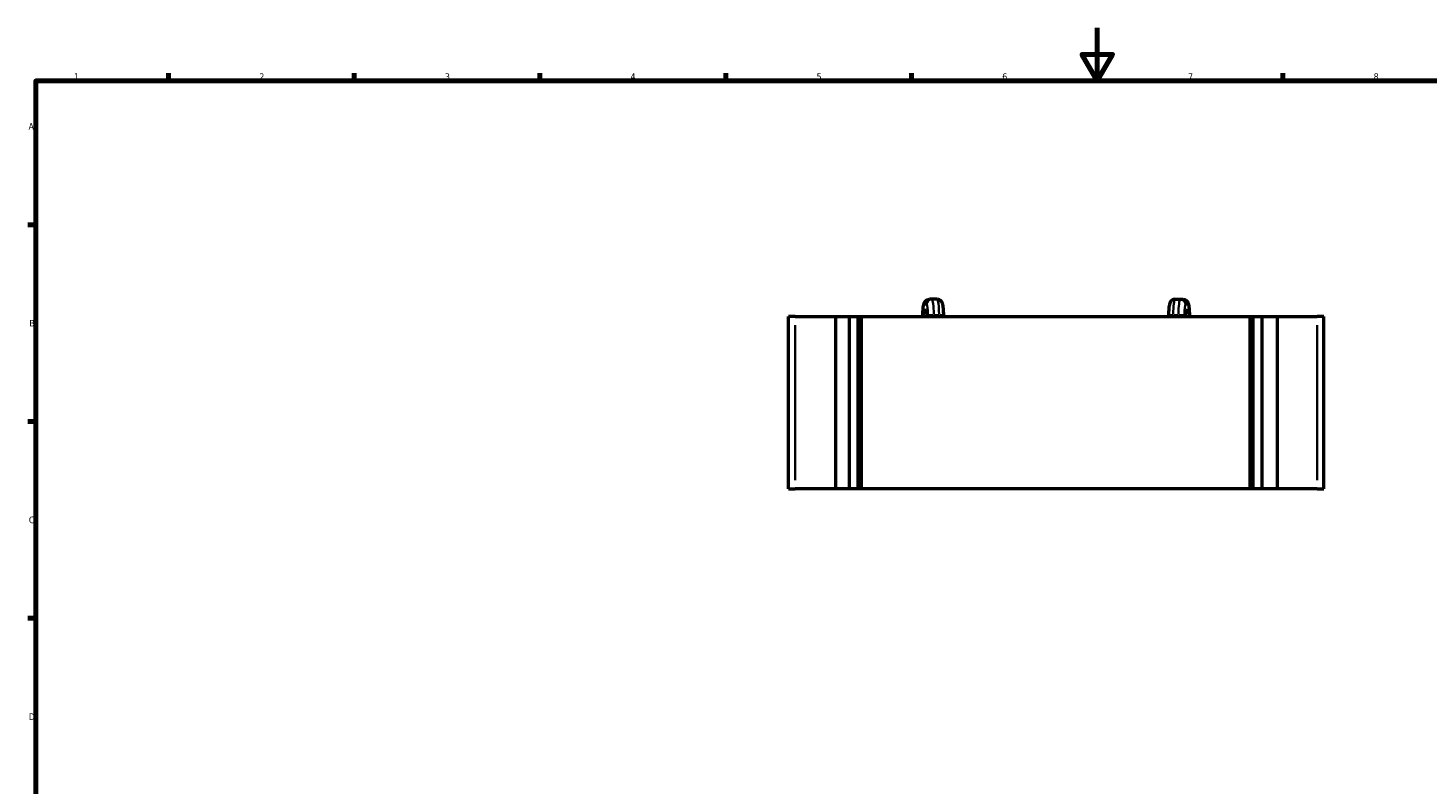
# Model space of a CAD drawing. Header units: millimetres. Extents: x 0 to 897, y 0 to 594.
# Tile 2 of 4: x 17 to 545, y 309 to 594. Entities that reach past the tile are written whole.
import ezdxf

# ---------------------------------------------------------------- set-up
doc = ezdxf.new("R2010")
doc.units = ezdxf.units.MM
for name, color, linetype, lineweight in [('Border (ISO)', 7, 'Continuous', 70), ('Visible (ISO)', 7, 'Continuous', 50), ('Visible Narrow (ISO)', 7, 'Continuous', 35)]:
    doc.layers.add(name, color=color, linetype=linetype, lineweight=lineweight)
doc.styles.add('Note Text (ISO)', font='tahoma.ttf')

# ---------------------------------------------------------------- blocks, each defined once
blk = doc.blocks.new('Borders Default Border')
at = {"layer": 'Border (ISO)'}
for p, q in [((70.08, 574), (70.08, 576.9)), ((140.17, 574), (140.17, 576.9)), ((210.25, 574), (210.25, 576.9)), ((280.33, 574), (280.33, 576.9)), ((350.42, 574), (350.42, 576.9)), ((490.58, 574), (490.58, 576.9)), ((20, 519.75), (17.1, 519.75)), ((20, 445.5), (17.1, 445.5)), ((20, 371.25), (17.1, 371.25))]:
    blk.add_line(p, q, dxfattribs=at)
at = {"layer": 'Border (ISO)', "flags": 128}
for points in [[(420.5, 594), (420.5, 574), (414.73, 584), (426.27, 584), (420.5, 574)], [(20, 20), (20, 574), (821, 574), (821, 20), (20, 20)]]:
    blk.add_lwpolyline(points, dxfattribs=at)
at = {"layer": 'Border (ISO)', "color": 232, "true_color": 0xca0064, "char_height": 2.5, "attachment_point": 7, "style": 'Note Text (ISO)'}
for s, insert in [('1', (34.48, 574.4)), ('2', (104.37, 574.4)), ('3', (174.43, 574.35)), ('4', (244.42, 574.4)), ('5', (314.64, 574.35)), ('6', (384.66, 574.35)), ('7', (454.77, 574.4)), ('8', (524.81, 574.34)), ('A', (17.29, 555.62)), ('B', (17.59, 481.37)), ('C', (17.43, 407.08)), ('D', (17.43, 332.88))]:
    blk.add_mtext(s, dxfattribs=dict(at, insert=insert))

msp = doc.modelspace()

# ---------------------------------------------------------------- linework, layer by layer
at = {"layer": 'Visible (ISO)'}
for p, q in [((358.111, 491.621), (357.207, 491.621)), ((360.096, 491.621), (358.111, 491.621)), ((449.9, 491.621), (451.885, 491.621)), ((451.885, 491.621), (452.79, 491.621)), ((306.521, 485.121), (304.031, 485.121)), ((304.031, 420.121), (304.031, 485.121)), ((306.521, 485.121), (321.794, 485.121)), ((321.794, 485.121), (321.794, 420.121)), ((321.794, 485.121), (326.988, 485.121)), ((326.988, 485.121), (330.37, 485.121)), ((326.988, 420.121), (326.988, 485.121)), ((330.37, 485.121), (331.592, 485.121)), ((330.37, 420.121), (330.37, 485.121)), ((331.592, 485.121), (478.178, 485.121)), ((331.592, 420.121), (331.592, 485.121)), ((354.722, 485.121), (354.722, 485.621)), ((362.581, 485.621), (362.581, 485.121)), ((447.416, 485.121), (447.416, 485.621)), ((455.274, 485.621), (455.274, 485.121)), ((478.178, 485.121), (479.401, 485.121)), ((478.178, 420.121), (478.178, 485.121)), ((479.401, 485.121), (482.675, 485.121)), ((479.401, 420.121), (479.401, 485.121)), ((482.675, 485.121), (488.495, 485.121)), ((482.675, 420.121), (482.675, 485.121)), ((488.495, 485.121), (503.542, 485.121)), ((488.495, 420.121), (488.495, 485.121)), ((506.031, 485.121), (503.542, 485.121)), ((506.031, 420.121), (506.031, 485.121)), ((304.031, 420.121), (306.521, 420.121)), ((321.794, 420.121), (306.521, 420.121)), ((326.988, 420.121), (321.794, 420.121)), ((330.37, 420.121), (326.988, 420.121)), ((331.592, 420.121), (330.37, 420.121)), ((478.178, 420.121), (331.592, 420.121)), ((479.401, 420.121), (478.178, 420.121)), ((482.675, 420.121), (479.401, 420.121)), ((488.495, 420.121), (482.675, 420.121)), ((503.542, 420.121), (488.495, 420.121)), ((503.542, 420.121), (506.031, 420.121))]:
    msp.add_line(p, q, dxfattribs=at)
for points, knots in [([(354.722, 485.621), (354.722, 486.065), (354.73, 486.509), (354.764, 487.362), (354.789, 487.77), (354.855, 488.524), (354.896, 488.869), (355.002, 489.502), (355.053, 489.776), (355.235, 490.264), (355.298, 490.418), (355.531, 490.785), (355.672, 490.988), (356.144, 491.339), (356.383, 491.474), (356.845, 491.596), (357.026, 491.621), (357.207, 491.621)], [4.712389, 4.712389, 4.712389, 4.712389, 5.0265482, 5.0265482, 5.3407075, 5.3407075, 5.6548668, 5.6548668, 5.969026, 5.969026, 6.0952457, 6.0952457, 6.1932079, 6.1932079, 6.2512488, 6.2512488, 6.2831853, 6.2831853, 6.2831853, 6.2831853]), ([(362.581, 485.621), (362.581, 486.065), (362.572, 486.509), (362.539, 487.362), (362.514, 487.77), (362.447, 488.524), (362.406, 488.869), (362.301, 489.502), (362.25, 489.776), (362.068, 490.264), (362.005, 490.418), (361.771, 490.785), (361.63, 490.988), (361.159, 491.339), (360.92, 491.474), (360.457, 491.596), (360.277, 491.621), (360.096, 491.621)], [4.712389, 4.712389, 4.712389, 4.712389, 5.0265482, 5.0265482, 5.3407075, 5.3407075, 5.6548668, 5.6548668, 5.969026, 5.969026, 6.0952457, 6.0952457, 6.1932079, 6.1932079, 6.2512488, 6.2512488, 6.2831853, 6.2831853, 6.2831853, 6.2831853]), ([(449.9, 491.621), (449.675, 491.621), (449.451, 491.582), (449.042, 491.447), (448.864, 491.35), (448.541, 491.126), (448.415, 491), (448.187, 490.737), (448.108, 490.608), (447.953, 490.327), (447.9, 490.192), (447.744, 489.749), (447.692, 489.485), (447.59, 488.869), (447.549, 488.524), (447.483, 487.77), (447.458, 487.362), (447.424, 486.509), (447.416, 486.065), (447.416, 485.621)], [0, 0, 0, 0, 0.0398126, 0.0398126, 0.0835975, 0.0835975, 0.1394594, 0.1394594, 0.2156004, 0.2156004, 0.3312312, 0.3312312, 0.6283852, 0.6283852, 0.9425445, 0.9425445, 1.2567037, 1.2567037, 1.5707963, 1.5707963, 1.5707963, 1.5707963]), ([(452.79, 491.621), (453.015, 491.621), (453.239, 491.582), (453.648, 491.447), (453.826, 491.35), (454.149, 491.126), (454.275, 491), (454.502, 490.737), (454.582, 490.608), (454.737, 490.327), (454.79, 490.192), (454.946, 489.749), (454.997, 489.485), (455.1, 488.869), (455.141, 488.524), (455.207, 487.77), (455.232, 487.362), (455.266, 486.509), (455.274, 486.065), (455.274, 485.621)], [0, 0, 0, 0, 0.0398126, 0.0398126, 0.0835975, 0.0835975, 0.1394594, 0.1394594, 0.2156004, 0.2156004, 0.3312312, 0.3312312, 0.6283852, 0.6283852, 0.9425445, 0.9425445, 1.2567037, 1.2567037, 1.5707963, 1.5707963, 1.5707963, 1.5707963]), ([(356.348, 485.121), (356.345, 485.221), (356.342, 485.321), (356.33, 485.669), (356.316, 485.906), (356.284, 486.306), (356.266, 486.474), (356.234, 486.706), (356.219, 486.784), (356.209, 486.83), (356.207, 486.837), (356.207, 486.837)], [4.89497814, 4.89497814, 4.89497814, 4.89497814, 5.0068786, 5.0068786, 5.29577031, 5.29577031, 5.56310027, 5.56310027, 5.77937555, 5.77937555, 5.85192664, 5.85192664, 5.85192664, 5.85192664]), ([(453.789, 486.837), (453.789, 486.837), (453.785, 486.823), (453.773, 486.765), (453.764, 486.71), (453.74, 486.55), (453.726, 486.431), (453.697, 486.129), (453.683, 485.936), (453.661, 485.536), (453.653, 485.331), (453.649, 485.121)], [0.43125867, 0.43125867, 0.43125867, 0.43125867, 0.53801243, 0.53801243, 0.69141559, 0.69141559, 0.89936148, 0.89936148, 1.15443278, 1.15443278, 1.38820717, 1.38820717, 1.38820717, 1.38820717])]:
    msp.add_open_spline(points, degree=3, knots=knots, dxfattribs=at)
at = {"layer": 'Visible Narrow (ISO)'}
for p, q in [((355.266, 489.621), (356.08, 489.621)), ((355.971, 487.621), (355.375, 487.621)), ((454.73, 489.621), (453.916, 489.621)), ((454.025, 487.621), (454.621, 487.621)), ((306.521, 423.371), (306.521, 481.871)), ((354.722, 485.621), (354.735, 485.621)), ((354.737, 485.146), (354.737, 485.596)), ((356.61, 485.596), (356.61, 485.146)), ((358.681, 485.621), (356.635, 485.621)), ((358.838, 485.146), (358.838, 485.596)), ((358.937, 485.621), (360.724, 485.621)), ((360.823, 485.596), (360.823, 485.146)), ((360.966, 485.621), (362.575, 485.621)), ((449.03, 485.621), (447.421, 485.621)), ((449.173, 485.596), (449.173, 485.146)), ((451.059, 485.621), (449.273, 485.621)), ((451.159, 485.146), (451.159, 485.596)), ((451.315, 485.621), (453.361, 485.621)), ((453.386, 485.596), (453.386, 485.146)), ((455.26, 485.146), (455.26, 485.596)), ((455.274, 485.621), (455.261, 485.621)), ((503.542, 423.371), (503.542, 481.871))]:
    msp.add_line(p, q, dxfattribs=at)
for centre, major_axis, ratio, start_param, end_param in [((357.207, 489.621), (0, 2), 0.9926341, 0.0785398, 1.4922565), ((358.111, 489.621), (0, 2), 0.9926341, 0.0785398, 1.4922565), ((358.111, 485.621), (0, 6), 0.1211512, 4.7909288, 6.2046455), ((360.096, 485.621), (0, 6), 0.1211512, 4.7909288, 6.2046455), ((449.9, 485.621), (0, 6), 0.1211512, 0.0785398, 1.4922565), ((451.885, 485.621), (0, 6), 0.1211512, 0.0785398, 1.4922565), ((451.885, 489.621), (0, 2), 0.9926341, 4.7909288, 6.2046455), ((452.79, 489.621), (0, 2), 0.9926341, 4.7909288, 6.2046455), ((355.221, 485.621), (0, 4), 0.1211512, 0.0785398, 1.4922565), ((355.342, 484.621), (0, 3), 0.1211512, 0.0701674, 1.3331808), ((357.328, 487.621), (0, -2), 0.9926341, 4.7641549, 5.6959419), ((357.99, 487.621), (0, -2), 0.9926341, 4.7368029, 5.1762542), ((356.004, 484.621), (0, 3), 0.1211512, 4.9500045, 6.2130179), ((356.126, 485.621), (0, 4), 0.1211512, 4.7909288, 6.2046455), ((453.871, 485.621), (0, 4), 0.1211512, 0.0785398, 1.4922565), ((453.992, 484.621), (0, 3), 0.1211512, 0.0701674, 1.3331808), ((452.669, 487.621), (0, -2), 0.9926341, 0.5872434, 1.5190304), ((452.007, 487.621), (0, -2), 0.9926341, 1.1069312, 1.5463824), ((454.654, 484.621), (0, 3), 0.1211512, 4.9500045, 6.2130179), ((454.775, 485.621), (0, 4), 0.1211512, 4.7909288, 6.2046455)]:
    msp.add_ellipse(centre, major_axis=major_axis, ratio=ratio, start_param=start_param, end_param=end_param, dxfattribs=at)

# ---------------------------------------------------------------- block references
msp.add_blockref('Borders Default Border', (0, 0))

doc.saveas('drawing.dxf')
